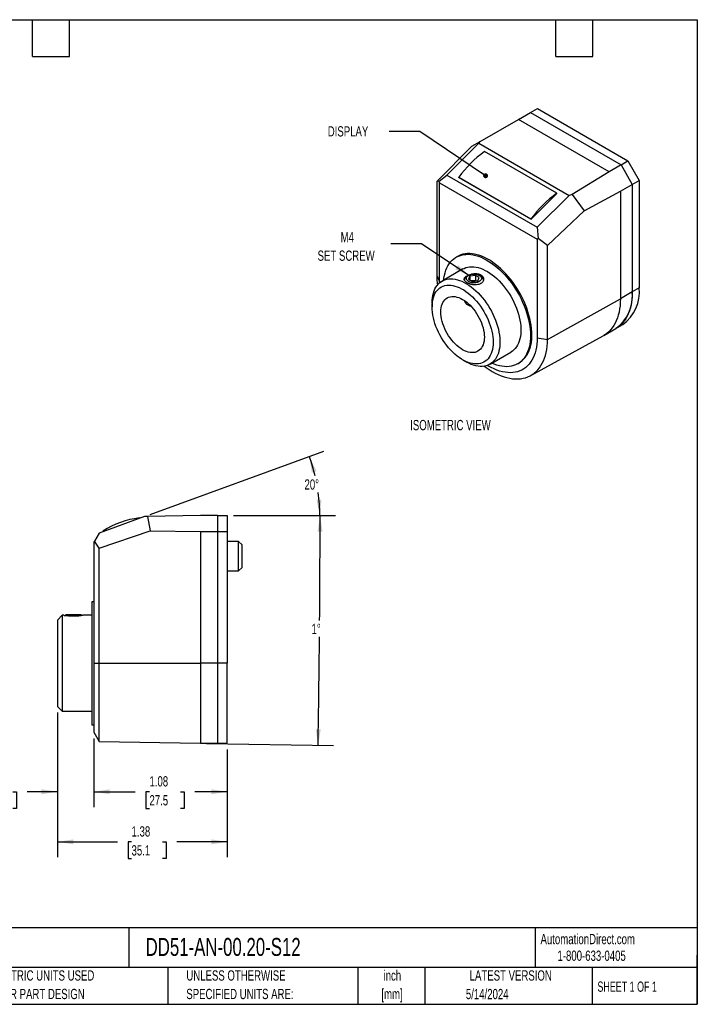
# Model space of a CAD drawing. Header units: inches. Extents: x 0.2 to 10.8, y 0.2 to 8.2.
# Tile 2 of 2: x 5.2 to 10.8, y 0.2 to 8.2. Entities that reach past the tile are written whole.
import ezdxf

# ---------------------------------------------------------------- set-up
doc = ezdxf.new("R2010")
doc.units = ezdxf.units.IN
doc.header["$MEASUREMENT"] = 0
doc.layers.add('DIMENSIONS', color=140, linetype='Continuous', lineweight=25)
doc.layers.add('TEXT', color=140, linetype='Continuous', lineweight=25)
doc.styles.add('SLDTEXTSTYLE0', font='TXT', dxfattribs={"width": 0.7})
doc.styles.add('SLDTEXTSTYLE1', font='TXT', dxfattribs={"width": 0.65})
doc.dimstyles.new('SLDDIMSTYLE1', dxfattribs={"dimtxt": 0.084961, "dimasz": 0.13, "dimexe": 0, "dimexo": 0.0625, "dimgap": 0.02124, "dimtad": 0, "dimtih": 1, "dimtoh": 1, "dimrnd": 1e-09, "dimzin": 12, "dimdsep": 46, "dimtxsty": 'SLDTEXTSTYLE0', "dimsah": 1, "dimcen": 0.09, "dimadec": 0, "dimazin": 3, "dimtfac": 1, "dimtofl": 0, "dimtmove": 0, "dimatfit": 3, "dimfxl": 0, "dimfrac": 2, "dimtolj": 1, "dimtzin": 12, "dimarcsym": 0})
doc.dimstyles.new('SLDDIMSTYLE5', dxfattribs={"dimtxt": 0.084961, "dimasz": 0.13, "dimexe": 0, "dimexo": 0.0625, "dimgap": 0.02124, "dimtad": 0, "dimtih": 1, "dimtoh": 1, "dimrnd": 1e-09, "dimzin": 0, "dimdsep": 46, "dimtxsty": 'SLDTEXTSTYLE0', "dimsah": 1, "dimcen": 0.09, "dimadec": 0, "dimazin": 0, "dimtfac": 1, "dimtmove": 0, "dimatfit": 0, "dimfxl": 0, "dimfrac": 2, "dimtolj": 1, "dimtzin": 12, "dimarcsym": 0})
doc.dimstyles.new('SLDDIMSTYLE6', dxfattribs={"dimtxt": 0.084961, "dimasz": 0.13, "dimexe": 0, "dimexo": 0.0625, "dimgap": 0.02124, "dimtad": 0, "dimtih": 1, "dimtoh": 1, "dimdec": 4, "dimzin": 12, "dimdsep": 46, "dimtxsty": 'SLDTEXTSTYLE0', "dimsah": 1, "dimcen": 0.09, "dimadec": 0, "dimazin": 3, "dimtfac": 1, "dimtdec": 0, "dimtofl": 0, "dimtmove": 0, "dimatfit": 3, "dimfxl": 0, "dimfrac": 2, "dimtolj": 1, "dimtzin": 12, "dimarcsym": 0})
doc.dimstyles.new('SLDDIMSTYLE7', dxfattribs={"dimtxt": 0.084961, "dimasz": 0.13, "dimexe": 0, "dimexo": 0.0625, "dimgap": 0.02124, "dimtad": 0, "dimtih": 1, "dimtoh": 1, "dimdec": 4, "dimzin": 12, "dimdsep": 46, "dimtxsty": 'SLDTEXTSTYLE0', "dimsah": 1, "dimcen": 0.09, "dimadec": 0, "dimazin": 3, "dimtfac": 1, "dimtdec": 0, "dimtofl": 0, "dimtmove": 0, "dimatfit": 3, "dimfxl": 0, "dimfrac": 2, "dimtolj": 1, "dimtzin": 12, "dimarcsym": 0})
doc.dimstyles.new('SLDDIMSTYLE8', dxfattribs={"dimtxt": 0.18, "dimasz": 0.13, "dimexe": 0, "dimexo": 0.0625, "dimgap": 0, "dimtad": 0, "dimtih": 1, "dimtoh": 1, "dimdec": 0, "dimrnd": 1e-09, "dimzin": 0, "dimdsep": 46, "dimtxsty": 'Standard', "dimsah": 1, "dimcen": 0.09, "dimadec": 0, "dimazin": 0, "dimtfac": 0.13, "dimtdec": 0, "dimtofl": 0, "dimtmove": 0, "dimatfit": 3, "dimfxl": 0, "dimfrac": 2, "dimtolj": 1, "dimtzin": 0, "dimarcsym": 0})
doc.dimstyles.new('SLDDIMSTYLE9', dxfattribs={"dimtxt": 0.18, "dimasz": 0.04, "dimexe": 0, "dimexo": 0.0625, "dimgap": 0, "dimtad": 0, "dimtih": 1, "dimtoh": 1, "dimdec": 0, "dimrnd": 1e-09, "dimzin": 0, "dimdsep": 46, "dimtxsty": 'Standard', "dimblk1": 'DOT', "dimblk2": 'DOT', "dimsah": 1, "dimcen": 0.09, "dimadec": 0, "dimazin": 0, "dimtfac": 0.04, "dimtdec": 0, "dimtofl": 0, "dimtmove": 0, "dimatfit": 3, "dimldrblk": 'DOT', "dimfxl": 0, "dimfrac": 2, "dimtolj": 1, "dimtzin": 0, "dimarcsym": 0})

# ---------------------------------------------------------------- blocks, each defined once
blk = doc.blocks.new('_D_7')
at = {"layer": 'DIMENSIONS'}
for p, q in [((5.5515, 2.62), (5.5515, 1.8519)), ((5.8472, 2.41), (5.8472, 1.8519)), ((5.0081, 1.9769), (4.9795, 1.9769)), ((4.9795, 1.9769), (4.9795, 1.8419)), ((5.1899, 1.9769), (5.2184, 1.9769)), ((5.2184, 1.9769), (5.2184, 1.8419)), ((5.5515, 1.9769), (5.305, 1.9769)), ((5.8472, 1.9769), (6.0972, 1.9769)), ((4.9795, 1.8419), (5.0081, 1.8419)), ((5.2184, 1.8419), (5.1899, 1.8419))]:
    blk.add_line(p, q, dxfattribs=at)
for points in [[(5.5515, 1.9769), (5.4215, 1.9969), (5.4215, 1.9569)], [(5.8472, 1.9769), (5.9772, 1.9569), (5.9772, 1.9969)]]:
    blk.add_solid(points, dxfattribs=at)
at = {"layer": 'DIMENSIONS', "char_height": 0.08333, "attachment_point": 1, "style": 'SLDTEXTSTYLE0'}
for s, insert in [('0.30', (4.9727, 2.1034)), ('7.5', (5.0081, 1.9493))]:
    blk.add_mtext(s, dxfattribs=dict(at, insert=insert))
blk = doc.blocks.new('_D_8')
at = {"layer": 'DIMENSIONS'}
for p, q in [((5.8472, 2.41), (5.8472, 1.8519)), ((6.9315, 2.3206), (6.9315, 1.8519)), ((5.8472, 1.9769), (6.184, 1.9769)), ((6.2992, 1.9769), (6.2706, 1.9769)), ((6.2706, 1.9769), (6.2706, 1.8419)), ((6.5516, 1.9769), (6.5802, 1.9769)), ((6.5802, 1.9769), (6.5802, 1.8419)), ((6.9315, 1.9769), (6.6668, 1.9769)), ((6.2706, 1.8419), (6.2992, 1.8419)), ((6.5802, 1.8419), (6.5516, 1.8419))]:
    blk.add_line(p, q, dxfattribs=at)
for points in [[(5.8472, 1.9769), (5.9772, 1.9569), (5.9772, 1.9969)], [(6.9315, 1.9769), (6.8015, 1.9969), (6.8015, 1.9569)]]:
    blk.add_solid(points, dxfattribs=at)
at = {"layer": 'DIMENSIONS', "char_height": 0.08333, "attachment_point": 1, "style": 'SLDTEXTSTYLE0'}
for s, insert in [('1.08', (6.2992, 2.1034)), ('27.5', (6.2992, 1.9493))]:
    blk.add_mtext(s, dxfattribs=dict(at, insert=insert))
blk = doc.blocks.new('_D_9')
at = {"layer": 'DIMENSIONS'}
for p, q in [((6.9815, 4.2206), (7.8103, 4.2206)), ((6.7637, 2.3698), (7.794, 2.3518))]:
    blk.add_line(p, q, dxfattribs=at)
for start, end in [(359.544038, 0), (359, 359.471702)]:
    blk.add_arc((-99.2728, 4.2206), 106.9581, start, end, dxfattribs=at)
for points in [[(7.6853, 4.2206), (7.6652, 4.0907), (7.7052, 4.0906)], [(7.669, 2.354), (7.6912, 2.4836), (7.6512, 2.4843)]]:
    blk.add_solid(points, dxfattribs=at)
at = {"layer": 'DIMENSIONS', "insert": (7.6159, 3.3419), "char_height": 0.08333, "attachment_point": 1, "style": 'SLDTEXTSTYLE0'}
blk.add_mtext('1°', dxfattribs=at)
blk = doc.blocks.new('_D_10')
at = {"layer": 'DIMENSIONS'}
for p, q in [((6.3051, 4.2298), (7.7158, 4.7432)), ((6.9815, 4.2206), (7.8079, 4.2206))]:
    blk.add_line(p, q, dxfattribs=at)
for start, end in [(13.28494, 20), (0, 7.67472)]:
    blk.add_arc((6.2799, 4.2206), 1.403, start, end, dxfattribs=at)
for points in [[(7.5983, 4.7005), (7.618, 4.5704), (7.6562, 4.5824)], [(7.6829, 4.2206), (7.6969, 4.3514), (7.6569, 4.3496)]]:
    blk.add_solid(points, dxfattribs=at)
at = {"layer": 'DIMENSIONS', "insert": (7.5588, 4.5154), "char_height": 0.08333, "attachment_point": 1, "style": 'SLDTEXTSTYLE0'}
blk.add_mtext('20°', dxfattribs=at)
blk = doc.blocks.new('_D_11')
at = {"layer": 'DIMENSIONS'}
for p, q in [((5.5515, 2.62), (5.5515, 1.445)), ((6.9315, 2.3206), (6.9315, 1.445)), ((5.5515, 1.57), (6.0386, 1.57)), ((6.1537, 1.57), (6.1252, 1.57)), ((6.1252, 1.57), (6.1252, 1.435)), ((6.4062, 1.57), (6.4347, 1.57)), ((6.4347, 1.57), (6.4347, 1.435)), ((6.9315, 1.57), (6.5213, 1.57)), ((6.1252, 1.435), (6.1537, 1.435)), ((6.4347, 1.435), (6.4062, 1.435))]:
    blk.add_line(p, q, dxfattribs=at)
for points in [[(5.5515, 1.57), (5.6815, 1.55), (5.6815, 1.59)], [(6.9315, 1.57), (6.8015, 1.59), (6.8015, 1.55)]]:
    blk.add_solid(points, dxfattribs=at)
at = {"layer": 'DIMENSIONS', "char_height": 0.08333, "attachment_point": 1, "style": 'SLDTEXTSTYLE0'}
for s, insert in [('1.38', (6.1537, 1.6965)), ('35.1', (6.1537, 1.5424))]:
    blk.add_mtext(s, dxfattribs=dict(at, insert=insert))
blk = doc.blocks.new('_Dot')
at = {"color": 0, "linetype": 'ByBlock', "lineweight": -2}
blk.add_line((-0.5, 0), (-1, 0), dxfattribs=at)
at = {"color": 0, "linetype": 'ByBlock', "const_width": 0.5}
blk.add_lwpolyline([(-0.25, 0, 1), (0.25, 0, 1)], format="xyb", close=True, dxfattribs=at)

msp = doc.modelspace()

# ---------------------------------------------------------------- linework, layer by layer
for p, q in [((9.39474, 7.49576), (9.45131, 7.52842)), ((9.45131, 7.52842), (10.18681, 7.10382)), ((9.2973, 7.43951), (9.39474, 7.49576)), ((9.39474, 7.49576), (10.13024, 7.07116)), ((8.9862, 7.25992), (9.2973, 7.43951)), ((10.03281, 7.01492), (9.2973, 7.43951)), ((8.91912, 7.22118), (8.63354, 6.93453)), ((8.71525, 6.98777), (8.97515, 7.24704)), ((8.91912, 7.22118), (8.9862, 7.25992)), ((8.97515, 7.24704), (8.9862, 7.25992)), ((8.97515, 7.24704), (9.7101, 6.82277)), ((9.60761, 6.83949), (9.02071, 7.1783)), ((10.13024, 7.07116), (10.03281, 7.01492)), ((10.13024, 7.07116), (10.18681, 7.10382)), ((10.13024, 7.07116), (10.22211, 6.91204)), ((10.18681, 7.10382), (10.27868, 6.9447)), ((8.65336, 6.93808), (8.71525, 6.98777)), ((8.71525, 6.98777), (9.45019, 6.56349)), ((8.81143, 6.96952), (9.39833, 6.63072)), ((8.81222, 6.96749), (8.81143, 6.96952)), ((8.81222, 6.96749), (9.39911, 6.62868)), ((10.03281, 7.01492), (9.73397, 6.83014)), ((8.65336, 6.93808), (8.63354, 6.93453)), ((8.63354, 6.93453), (8.63354, 6.17082)), ((8.65596, 6.92539), (8.65336, 6.93808)), ((8.65596, 6.92539), (9.4488, 6.4677)), ((8.65596, 6.12252), (8.65596, 6.92539)), ((10.12467, 6.85579), (10.22211, 6.91204)), ((10.22211, 6.91204), (10.27868, 6.9447)), ((10.22211, 6.91204), (10.22211, 6.03828)), ((10.27868, 6.9447), (10.27868, 6.07094)), ((9.39911, 6.62868), (9.60839, 6.83745)), ((9.7101, 6.82277), (9.45019, 6.56349)), ((9.60839, 6.83745), (9.60761, 6.83949)), ((9.73397, 6.83014), (9.7101, 6.82277)), ((9.73397, 6.83014), (9.82985, 6.69728)), ((9.82985, 6.69728), (10.12467, 6.85579)), ((10.12467, 6.85579), (10.12467, 5.98203)), ((9.53246, 6.41491), (9.82985, 6.69728)), ((9.39833, 6.63072), (9.39911, 6.62868)), ((9.45019, 6.56349), (9.45798, 6.473)), ((9.45798, 6.473), (9.4488, 6.4677)), ((9.4488, 6.4677), (9.4488, 5.66483)), ((9.53246, 6.41491), (9.45798, 6.473)), ((9.53246, 5.65188), (9.53246, 6.41491)), ((8.8024, 6.3267), (8.79126, 6.32027)), ((8.63354, 6.17082), (8.65596, 6.12252)), ((8.84626, 6.225), (8.67611, 6.12678)), ((8.89145, 6.17272), (8.87965, 6.16591)), ((8.90303, 6.16604), (8.89126, 6.14069)), ((8.94694, 6.17284), (8.90303, 6.16604)), ((8.90303, 6.16604), (8.90303, 6.1339)), ((8.97909, 6.15428), (8.94694, 6.17284)), ((8.94694, 6.17284), (8.94694, 6.13201)), ((8.9907, 6.16591), (8.9789, 6.17272)), ((8.65605, 6.11253), (8.65596, 6.12252)), ((8.89126, 6.14069), (8.92341, 6.12214)), ((8.94694, 6.13201), (8.91489, 6.12705)), ((8.92341, 6.12214), (8.96732, 6.12893)), ((8.95546, 6.12709), (8.94694, 6.13201)), ((8.96732, 6.12893), (8.97909, 6.15428)), ((10.22211, 6.03828), (10.12467, 5.98203)), ((10.27868, 6.07094), (10.22211, 6.03828)), ((8.59532, 5.94822), (8.59532, 5.91608)), ((8.85643, 5.9689), (8.85643, 5.96841)), ((8.87949, 5.93627), (8.89145, 5.92937)), ((9.53246, 5.65188), (10.12467, 5.98203)), ((10.08746, 5.74068), (10.14403, 5.77334)), ((9.39684, 5.35864), (9.98599, 5.68216)), ((9.99003, 5.68443), (9.98599, 5.68216)), ((9.99003, 5.68443), (10.08746, 5.74068)), ((9.4488, 5.66483), (9.53246, 5.65188)), ((9.06607, 5.45126), (9.23623, 5.54949)), ((8.84321, 5.48667), (8.87105, 5.47059)), ((9.29122, 5.45422), (9.30236, 5.46065)), ((6.25807, 4.21269), (5.89051, 4.07891)), ((6.21853, 4.1983), (6.21742, 4.20135)), ((6.28355, 4.21314), (6.25807, 4.21269)), ((6.71366, 4.22064), (6.28355, 4.21314)), ((6.28355, 4.21314), (6.30387, 4.09788)), ((6.85146, 4.22064), (6.71366, 4.22064)), ((6.85146, 4.22064), (6.85146, 4.09072)), ((6.85146, 4.22064), (6.93146, 4.22064)), ((6.93146, 4.22064), (6.93146, 4.09072)), ((5.89051, 3.9551), (6.30387, 4.09788)), ((5.92146, 4.09363), (5.92257, 4.09058)), ((6.30387, 4.09788), (6.71366, 4.09072)), ((6.71366, 4.09072), (6.85146, 4.09072)), ((6.71366, 4.09072), (6.71366, 3.02064)), ((6.85146, 4.09072), (6.93146, 4.09072)), ((6.85146, 4.09072), (6.85146, 3.02064)), ((6.93146, 4.09072), (6.93146, 3.02064)), ((5.85196, 4.01213), (5.84721, 4.0039)), ((5.84721, 4.0039), (5.84721, 3.02064)), ((5.89051, 4.07891), (5.85196, 4.01213)), ((5.89051, 3.9551), (5.85196, 4.01213)), ((7.0239, 4.01064), (6.93146, 4.01064)), ((7.05146, 3.98308), (7.0239, 4.01064)), ((7.0239, 3.77064), (7.0239, 4.01064)), ((5.89051, 3.02064), (5.89051, 3.9551)), ((7.05146, 3.7982), (7.05146, 3.98308)), ((6.93146, 3.77064), (7.0239, 3.77064)), ((7.0239, 3.77064), (7.05146, 3.7982)), ((5.84721, 3.52064), (5.83146, 3.52064)), ((5.83146, 3.52064), (5.83146, 3.02064)), ((5.59083, 3.41064), (5.55146, 3.37127)), ((5.55146, 3.37127), (5.55146, 2.67001)), ((5.60309, 3.41064), (5.59083, 3.41064)), ((5.59083, 3.41064), (5.59083, 2.63064)), ((5.61963, 3.41434), (5.61388, 3.4086)), ((5.74329, 3.41434), (5.61963, 3.41434)), ((5.74904, 3.40859), (5.74329, 3.41434)), ((5.83146, 3.41064), (5.75994, 3.41064)), ((5.83146, 3.02064), (5.83146, 2.52064)), ((5.84721, 3.02064), (5.84721, 2.46002)), ((5.84721, 3.02064), (5.89051, 3.02064)), ((5.89051, 3.02064), (6.71366, 3.02064)), ((5.89051, 2.38501), (5.89051, 3.02064)), ((6.85146, 3.02064), (6.71366, 3.02064)), ((6.71366, 3.02064), (6.71366, 2.37064)), ((6.93146, 3.02064), (6.85146, 3.02064)), ((6.85146, 3.02064), (6.85146, 2.37064)), ((6.93146, 2.37064), (6.93146, 3.02064)), ((5.55146, 2.67001), (5.59083, 2.63064)), ((5.59083, 2.63064), (5.83146, 2.63064)), ((5.83146, 2.52064), (5.84721, 2.52064)), ((5.84721, 2.46002), (5.89051, 2.38501)), ((5.89051, 2.38501), (6.71366, 2.37064)), ((6.71366, 2.37064), (6.85146, 2.37064)), ((6.85146, 2.37064), (6.93146, 2.37064))]:
    msp.add_line(p, q)
at = {"flags": 128}
for points in [[(8.6898, 6.13468), (8.69179, 6.151), (8.69572, 6.17322), (8.70093, 6.19438), (8.7074, 6.21439), (8.71512, 6.23319), (8.72405, 6.2507), (8.73416, 6.26685), (8.74541, 6.2816), (8.75777, 6.29488), (8.77118, 6.30664), (8.78559, 6.31684), (8.80095, 6.32545), (8.81721, 6.33242), (8.8343, 6.33774), (8.85216, 6.34138), (8.87073, 6.34333), (8.88993, 6.34359), (8.90969, 6.34214), (8.92994, 6.33901), (8.9506, 6.3342), (8.97161, 6.32772), (8.99287, 6.3196), (9.01431, 6.30988), (9.03585, 6.29858), (9.05741, 6.28575), (9.07891, 6.27144), (9.10027, 6.25571), (9.12142, 6.2386), (9.14226, 6.22018), (9.16273, 6.20052), (9.18274, 6.1797), (9.20223, 6.1578), (9.22112, 6.13488), (9.23934, 6.11105), (9.25683, 6.08638), (9.27351, 6.06097), (9.28933, 6.03491), (9.30422, 6.00831), (9.31814, 5.98125), (9.33103, 5.95385), (9.34284, 5.92619), (9.35352, 5.8984), (9.36305, 5.87056), (9.37138, 5.84278), (9.37848, 5.81517), (9.38432, 5.78782), (9.38889, 5.76085), (9.39217, 5.73435), (9.39414, 5.70841), (9.39479, 5.68314)], [(9.40593, 5.68957), (9.40527, 5.71484), (9.4033, 5.74078), (9.40003, 5.76728), (9.39546, 5.79425), (9.38961, 5.8216), (9.38251, 5.84921), (9.37418, 5.87698), (9.36466, 5.90482), (9.35397, 5.93262), (9.34216, 5.96027), (9.32928, 5.98768), (9.31536, 6.01473), (9.30046, 6.04134), (9.28464, 6.0674), (9.26796, 6.0928), (9.25048, 6.11747), (9.23226, 6.14131), (9.21337, 6.16422), (9.19388, 6.18613), (9.17386, 6.20695), (9.15339, 6.22661), (9.13255, 6.24502), (9.11141, 6.26213), (9.09005, 6.27787), (9.06855, 6.29218), (9.04698, 6.30501), (9.02544, 6.31631), (9.004, 6.32603), (8.98274, 6.33415), (8.96174, 6.34062), (8.94107, 6.34544), (8.92082, 6.34857), (8.90106, 6.35002), (8.88186, 6.34976), (8.8633, 6.34781), (8.84544, 6.34417), (8.82835, 6.33885), (8.81209, 6.33187), (8.8024, 6.3267)], [(8.84626, 6.225), (8.85483, 6.22954), (8.8693, 6.23548), (8.88458, 6.23976), (8.90062, 6.24236), (8.91732, 6.24327), (8.93461, 6.24248), (8.95241, 6.24), (8.97063, 6.23584), (8.98919, 6.23002), (9.008, 6.22256), (9.02697, 6.21351), (9.046, 6.2029), (9.06501, 6.19079), (9.08391, 6.17723), (9.10261, 6.16229), (9.12101, 6.14603), (9.13903, 6.12855), (9.15659, 6.10991), (9.17359, 6.09022), (9.18997, 6.06955), (9.20564, 6.04802), (9.22052, 6.02572), (9.23455, 6.00276), (9.24766, 5.97925), (9.25978, 5.95531), (9.27087, 5.93104), (9.28086, 5.90655), (9.2897, 5.88198), (9.29737, 5.85743), (9.30381, 5.83303), (9.309, 5.80888), (9.31291, 5.78511), (9.31553, 5.76182), (9.31685, 5.73913), (9.31685, 5.71715), (9.31553, 5.69598), (9.31291, 5.67571), (9.309, 5.65646), (9.30381, 5.63831), (9.29737, 5.62134), (9.2897, 5.60564), (9.28086, 5.59128), (9.27087, 5.57833), (9.25978, 5.56686), (9.24766, 5.55691), (9.23623, 5.54949)], [(8.89145, 6.17273), (8.89971, 6.17673), (8.90904, 6.17984), (8.91917, 6.18197), (8.92979, 6.18305), (8.94056, 6.18305), (8.95118, 6.18197), (8.96131, 6.17984), (8.97064, 6.17673), (8.9789, 6.17273), (8.98582, 6.16796), (8.99121, 6.16257), (8.9949, 6.15673), (8.99677, 6.1506), (8.99677, 6.14438), (8.9949, 6.13825), (8.99121, 6.1324), (8.98582, 6.12701), (8.9789, 6.12225), (8.97064, 6.11825), (8.96131, 6.11514), (8.95118, 6.11301), (8.94056, 6.11193), (8.92979, 6.11193), (8.91917, 6.11301), (8.90904, 6.11514), (8.89971, 6.11825), (8.89145, 6.12225), (8.88453, 6.12701), (8.87914, 6.1324), (8.87545, 6.13825), (8.87358, 6.14438), (8.87358, 6.1506), (8.87545, 6.15673), (8.87914, 6.16257), (8.88453, 6.16796), (8.89145, 6.17273)], [(8.59532, 5.94822), (8.59598, 5.96981), (8.59794, 5.99054), (8.60121, 6.01031), (8.60577, 6.02902), (8.61159, 6.04659), (8.61865, 6.06294), (8.62691, 6.07797), (8.63633, 6.09164), (8.64687, 6.10385), (8.65848, 6.11457), (8.67111, 6.12374), (8.68468, 6.13131), (8.69915, 6.13725), (8.71443, 6.14153), (8.73047, 6.14414), (8.74717, 6.14505), (8.76446, 6.14426), (8.78226, 6.14178), (8.80048, 6.13762), (8.81904, 6.13179), (8.83785, 6.12434), (8.85682, 6.11528), (8.87585, 6.10467), (8.89486, 6.09256), (8.91376, 6.079), (8.93245, 6.06406), (8.95086, 6.04781), (8.96888, 6.03032), (8.98644, 6.01169), (9.00344, 5.99199), (9.01982, 5.97133), (9.03549, 5.94979), (9.05037, 5.9275), (9.0644, 5.90454), (9.07751, 5.88103), (9.08963, 5.85708), (9.10072, 5.83281), (9.1107, 5.80833), (9.11955, 5.78376), (9.12721, 5.75921), (9.13366, 5.7348), (9.13885, 5.71066), (9.14276, 5.68688), (9.14538, 5.6636), (9.1467, 5.64091), (9.1467, 5.61892), (9.14538, 5.59775), (9.14276, 5.57749), (9.13885, 5.55824), (9.13366, 5.54008), (9.12721, 5.52311), (9.11955, 5.50741), (9.1107, 5.49306), (9.10072, 5.48011), (9.08963, 5.46863), (9.07751, 5.45868), (9.0644, 5.45031), (9.05037, 5.44355), (9.03549, 5.43844), (9.01982, 5.43499), (9.00344, 5.43324), (8.98644, 5.43317), (8.96888, 5.43481), (8.95086, 5.43813), (8.93245, 5.44313), (8.91376, 5.44977), (8.89486, 5.45803), (8.87585, 5.46787), (8.87105, 5.47059)], [(8.59532, 5.91608), (8.59598, 5.93659), (8.59796, 5.95624), (8.60125, 5.9749), (8.60583, 5.99249), (8.61168, 6.00891), (8.61876, 6.02407), (8.62704, 6.03789), (8.63648, 6.05029), (8.64701, 6.06121), (8.6586, 6.0706), (8.67117, 6.0784), (8.68466, 6.08457), (8.69899, 6.08908), (8.71409, 6.0919), (8.72989, 6.09301), (8.74628, 6.09242), (8.7632, 6.09013), (8.78054, 6.08614), (8.79822, 6.08049), (8.81613, 6.07319), (8.8342, 6.06429), (8.85231, 6.05383), (8.87037, 6.04188), (8.88828, 6.02849), (8.90596, 6.01374), (8.9233, 5.9977), (8.94022, 5.98047), (8.95662, 5.96213), (8.97241, 5.94277), (8.98751, 5.92252), (9.00185, 5.90146), (9.01533, 5.87972), (9.0279, 5.85741), (9.03949, 5.83464), (9.05003, 5.81155), (9.05946, 5.78825), (9.06774, 5.76488), (9.07482, 5.74154), (9.08067, 5.71837), (9.08525, 5.69549), (9.08854, 5.67303), (9.09052, 5.6511), (9.09118, 5.62982), (9.09052, 5.6093), (9.08854, 5.58966), (9.08525, 5.57099), (9.08067, 5.5534), (9.07482, 5.53699), (9.06774, 5.52183), (9.05946, 5.50801), (9.05003, 5.49561), (9.03949, 5.48468), (9.0279, 5.47529), (9.01533, 5.4675), (9.00185, 5.46133), (8.98751, 5.45682), (8.97241, 5.454), (8.95662, 5.45288), (8.94022, 5.45347), (8.9233, 5.45577), (8.90596, 5.45975), (8.88828, 5.46541), (8.87037, 5.47271), (8.85231, 5.48161), (8.8342, 5.49206), (8.81613, 5.50402), (8.79822, 5.5174), (8.78054, 5.53216), (8.7632, 5.54819), (8.74628, 5.56543), (8.72989, 5.58377), (8.71409, 5.60312), (8.69899, 5.62338), (8.68466, 5.64444), (8.67117, 5.66618), (8.6586, 5.68849), (8.64701, 5.71125), (8.63648, 5.73434), (8.62704, 5.75764), (8.61876, 5.78102), (8.61168, 5.80436), (8.60583, 5.82752), (8.60125, 5.8504), (8.59796, 5.87287), (8.59598, 5.8948), (8.59532, 5.91608)], [(8.66647, 5.875), (8.66715, 5.8924), (8.66916, 5.9089), (8.6725, 5.92436), (8.67714, 5.93866), (8.68304, 5.95171), (8.69016, 5.96339), (8.69844, 5.97363), (8.70783, 5.98234), (8.71825, 5.98945), (8.72962, 5.99492), (8.74186, 5.9987), (8.75486, 6.00076), (8.76854, 6.00109), (8.78279, 5.99968), (8.7975, 5.99654), (8.81255, 5.9917), (8.82784, 5.9852), (8.84325, 5.97708), (8.85866, 5.96741), (8.87395, 5.95626), (8.889, 5.94371), (8.90371, 5.92987), (8.91796, 5.91483), (8.93164, 5.89871), (8.94465, 5.88163), (8.95688, 5.86373), (8.96825, 5.84513), (8.97867, 5.82599), (8.98806, 5.80644), (8.99634, 5.78664), (9.00347, 5.76673), (9.00937, 5.74687), (9.014, 5.72721), (9.01734, 5.7079), (9.01936, 5.68908), (9.02003, 5.6709), (9.01936, 5.65349), (9.01734, 5.637), (9.014, 5.62154), (9.00937, 5.60723), (9.00347, 5.59419), (8.99634, 5.5825), (8.98806, 5.57227), (8.97867, 5.56356), (8.96825, 5.55644), (8.95688, 5.55097), (8.94465, 5.5472), (8.93164, 5.54514), (8.91796, 5.54481), (8.90371, 5.54622), (8.889, 5.54936), (8.87395, 5.55419), (8.85866, 5.5607), (8.84325, 5.56881), (8.82784, 5.57848), (8.81255, 5.58963), (8.7975, 5.60218), (8.78279, 5.61603), (8.76854, 5.63107), (8.75486, 5.64719), (8.74186, 5.66426), (8.72962, 5.68217), (8.71825, 5.70076), (8.70783, 5.71991), (8.69844, 5.73946), (8.69016, 5.75926), (8.68304, 5.77917), (8.67714, 5.79903), (8.6725, 5.81869), (8.66916, 5.838), (8.66715, 5.85682), (8.66647, 5.875)], [(10.22211, 6.03828), (10.22144, 6.00994), (10.21942, 5.98245), (10.21605, 5.95591), (10.21136, 5.93039), (10.20536, 5.90596), (10.19805, 5.8827), (10.18947, 5.86067), (10.17963, 5.83995), (10.16857, 5.82058), (10.15632, 5.80263), (10.14291, 5.78615), (10.12839, 5.77119), (10.11279, 5.75779), (10.09617, 5.74599), (10.08746, 5.74068)], [(10.12467, 5.98203), (10.124, 5.95369), (10.12198, 5.9262), (10.11862, 5.89966), (10.11393, 5.87414), (10.10792, 5.84971), (10.10061, 5.82645), (10.09203, 5.80443), (10.08219, 5.7837), (10.07113, 5.76433), (10.05888, 5.74638), (10.04548, 5.7299), (10.03095, 5.71494), (10.01536, 5.70154), (9.99874, 5.68974), (9.99003, 5.68443)], [(9.39479, 5.68314), (9.39414, 5.65863), (9.39217, 5.63497), (9.38889, 5.61225), (9.38432, 5.59055), (9.37848, 5.56996), (9.37138, 5.55055), (9.36305, 5.53238), (9.35352, 5.51554), (9.34284, 5.50008), (9.33103, 5.48606), (9.31814, 5.47354), (9.30422, 5.46255), (9.28933, 5.45314), (9.27351, 5.44535), (9.25683, 5.4392), (9.23934, 5.43472), (9.22112, 5.43192), (9.20223, 5.43082), (9.18274, 5.43141), (9.16273, 5.4337), (9.14226, 5.43768), (9.12142, 5.44333), (9.10027, 5.45063), (9.07977, 5.45916)], [(9.01867, 5.43481), (9.0344, 5.42343), (9.05867, 5.40714), (9.083, 5.39233), (9.10733, 5.37905), (9.13159, 5.36732), (9.15571, 5.35719), (9.17962, 5.34869), (9.20324, 5.34184), (9.22651, 5.33665), (9.24936, 5.33316), (9.27172, 5.33135), (9.29353, 5.33125), (9.31472, 5.33286), (9.33523, 5.33616), (9.355, 5.34114), (9.37397, 5.3478), (9.39209, 5.35611), (9.4093, 5.36605), (9.42556, 5.37759), (9.44081, 5.39069), (9.45501, 5.40533), (9.46812, 5.42144), (9.4801, 5.439), (9.49092, 5.45793), (9.50054, 5.4782), (9.50893, 5.49974), (9.51608, 5.52249), (9.52195, 5.54638), (9.52654, 5.57133), (9.52982, 5.59729), (9.5318, 5.62417), (9.53246, 5.65188)], [(9.4488, 5.66483), (9.44813, 5.6386), (9.44612, 5.61323), (9.44277, 5.58881), (9.43811, 5.56542), (9.43214, 5.54315), (9.42489, 5.52206), (9.41638, 5.50223), (9.40663, 5.48372), (9.39569, 5.4666), (9.38358, 5.45092), (9.37035, 5.43675), (9.35605, 5.42412), (9.34072, 5.41307), (9.32442, 5.40366), (9.30719, 5.3959), (9.2891, 5.38983), (9.27021, 5.38546), (9.25059, 5.38281), (9.23029, 5.38189), (9.20939, 5.3827), (9.18796, 5.38524), (9.16607, 5.3895), (9.1438, 5.39547), (9.12121, 5.40312), (9.0984, 5.41243), (9.07543, 5.42337), (9.05238, 5.4359), (9.04371, 5.44102)]]:
    msp.add_lwpolyline(points, dxfattribs=at)
for centre, radius, start, end in [((9.57189, 6.41651), 0.94028, 125.886833, 143.974752), ((10.15879, 6.0777), 0.94028, 125.886833, 143.974752), ((9.30069, 6.17232), 0.66715, 180.128801, 186.745516), ((8.8977, 6.12776), 0.0422, 115.560601, 165.59246), ((8.97415, 6.12918), 0.04027, 10.135878, 65.476656), ((9.89412, 6.00742), 0.32944, 305.936313, 5.375867), ((9.95069, 6.04007), 0.32944, 305.936313, 5.375867), ((8.91061, 5.98146), 0.05573, 193.544276, 267.021471), ((8.9281, 5.99448), 0.07472, 240.620336, 257.377341), ((9.15453, 5.66542), 0.25256, 305.825766, 5.486414), ((6.2894, 3.54314), 0.66213, 96.241032, 123.758968)]:
    msp.add_arc(centre, radius, start, end)
for points, knots in [([(8.85869, 6.13243), (8.8583, 6.13337), (8.85751, 6.13524), (8.85684, 6.13805), (8.85656, 6.14085), (8.85671, 6.14363), (8.85728, 6.14642), (8.85826, 6.14921), (8.8608, 6.1543), (8.8668, 6.16156), (8.87927, 6.17029), (8.89517, 6.17786), (8.91068, 6.1826), (8.92366, 6.18524), (8.93356, 6.18654), (8.94351, 6.18715), (8.95003, 6.1869), (8.95332, 6.18678)], [0, 0, 0, 0, 0.0363157, 0.0721417, 0.107662, 0.1430655, 0.1785427, 0.2142832, 0.2504723, 0.3756768, 0.5003389, 0.6248117, 0.7498345, 0.8127882, 0.874793, 0.9368607, 1, 1, 1, 1]), ([(8.95332, 6.18678), (8.95504, 6.18665), (8.95846, 6.18639), (8.96339, 6.18572), (8.96809, 6.18486), (8.97253, 6.18382), (8.97672, 6.18261), (8.98064, 6.18126), (8.9843, 6.17977), (8.9877, 6.17818), (8.9898, 6.17701), (8.99083, 6.17643)], [0, 0, 0, 0, 0.1231768, 0.2433147, 0.3604222, 0.4745085, 0.5855834, 0.6936578, 0.7987434, 0.9008528, 1, 1, 1, 1]), ([(8.99083, 6.17643), (8.99213, 6.17564), (8.99477, 6.17402), (8.99841, 6.17125), (9.00184, 6.16816), (9.00497, 6.16472), (9.00773, 6.16096), (9.0101, 6.15688), (9.01122, 6.15399), (9.01178, 6.15252)], [0, 0, 0, 0, 0.1272499, 0.2596593, 0.3972569, 0.5400682, 0.6881159, 0.8414204, 1, 1, 1, 1]), ([(8.87889, 6.11287), (8.87765, 6.11362), (8.87512, 6.11517), (8.87163, 6.11763), (8.86834, 6.12026), (8.86533, 6.12306), (8.86266, 6.12604), (8.86036, 6.12917), (8.85925, 6.13133), (8.85869, 6.13243)], [0, 0, 0, 0, 0.127613, 0.2602673, 0.3979896, 0.5408037, 0.688731, 0.8417907, 1, 1, 1, 1]), ([(8.91765, 6.09846), (8.91607, 6.09881), (8.91297, 6.09948), (8.90852, 6.10064), (8.90434, 6.10186), (8.90043, 6.10313), (8.8957, 6.10483), (8.89026, 6.10703), (8.88428, 6.10983), (8.88072, 6.11183), (8.87896, 6.11283)], [0, 0, 0, 0, 0.1087527, 0.2131522, 0.3132031, 0.408911, 0.5002821, 0.6699894, 0.8365433, 1, 1, 1, 1]), ([(9.01178, 6.15252), (9.01216, 6.15129), (9.01292, 6.14885), (9.01355, 6.14514), (9.01379, 6.14144), (9.01361, 6.13775), (9.01303, 6.13407), (9.01203, 6.13042), (9.00948, 6.12386), (9.0035, 6.11483), (8.99113, 6.10537), (8.97537, 6.09868), (8.96, 6.09595), (8.94712, 6.0953), (8.93729, 6.0956), (8.9274, 6.09661), (8.92092, 6.09784), (8.91765, 6.09846)], [0, 0, 0, 0, 0.0362624, 0.0720433, 0.1075233, 0.1428877, 0.1783234, 0.2140164, 0.2501486, 0.3753514, 0.5000165, 0.6245202, 0.7495664, 0.8125769, 0.8746533, 0.9367954, 1, 1, 1, 1]), ([(5.60309, 3.41062), (5.60354, 3.41051), (5.60447, 3.41031), (5.6114, 3.40905), (5.61495, 3.40841)], [0, 0, 0, 0, 0.4882858, 1, 1, 1, 1]), ([(5.74776, 3.40837), (5.74671, 3.40819), (5.74461, 3.40784), (5.74108, 3.40727), (5.73729, 3.4067), (5.73321, 3.40613), (5.72885, 3.40557), (5.72421, 3.40503), (5.7153, 3.4041), (5.70114, 3.40299), (5.68128, 3.40249), (5.66144, 3.403), (5.646, 3.40423), (5.63487, 3.40546), (5.62729, 3.40645), (5.62052, 3.40747), (5.61682, 3.40809), (5.61495, 3.40841)], [0, 0, 0, 0, 0.0362624, 0.0720433, 0.1075233, 0.1428877, 0.1783234, 0.2140164, 0.2501486, 0.3753514, 0.5000165, 0.6245202, 0.7495664, 0.8125769, 0.8746533, 0.9367954, 1, 1, 1, 1]), ([(5.75997, 3.41064), (5.75992, 3.41063), (5.75983, 3.41061), (5.75916, 3.41046), (5.75803, 3.41023), (5.75636, 3.40991), (5.75412, 3.40949), (5.75131, 3.40898), (5.74896, 3.40858), (5.74776, 3.40837)], [0, 0, 0, 0, 0.1272499, 0.2596593, 0.3972569, 0.5400682, 0.6881159, 0.8414204, 1, 1, 1, 1])]:
    msp.add_open_spline(points, degree=3, knots=knots)
at = {"layer": 'TEXT'}
for p, q in [((0.25, 8.25), (10.75, 8.25)), ((5.35, 7.95), (5.35, 8.25)), ((5.65, 7.95), (5.65, 8.25)), ((9.6, 7.95), (9.6, 8.25)), ((9.9, 7.95), (9.9, 8.25)), ((10.75, 8.25), (10.75, 0.25)), ((5.35, 7.95), (5.65, 7.95)), ((9.6, 7.95), (9.9, 7.95)), ((10.75, 0.87111), (0.25, 0.87111)), ((6.13224, 0.87111), (6.13224, 0.55)), ((9.4321, 0.87111), (9.4321, 0.55)), ((10.75, 0.25), (10.75, 0.65)), ((10.75, 0.55), (0.25, 0.55)), ((6.44804, 0.55), (6.44804, 0.25)), ((7.99308, 0.55), (7.99308, 0.25)), ((8.53591, 0.55), (8.53591, 0.25)), ((9.89562, 0.55), (9.89562, 0.25)), ((0.25, 0.25), (10.75, 0.25))]:
    msp.add_line(p, q, dxfattribs=at)

# ---------------------------------------------------------------- texts
at = {"color": 179, "linetype": 'Continuous', "lineweight": 18, "char_height": 0.0833333, "attachment_point": 1, "style": 'SLDTEXTSTYLE0'}
for s, insert in [('AutomationDirect.com', (9.47618, 0.82191)), ('1-800-633-0405', (9.61384, 0.6865))]:
    msp.add_mtext(s, dxfattribs=dict(at, insert=insert))
at = {"layer": 'DIMENSIONS', "style": 'SLDTEXTSTYLE0'}
for s, insert, char_height, attachment_point in [('DISPLAY', (7.74765, 7.38447), 0.083333, 1), ('M4', (7.90632, 6.52488), 0.083333, 2), ('SET SCREW', (7.89705, 6.3744), 0.083333, 2), ('ISOMETRIC VIEW', (8.41731, 4.9979), 0.0833333, 1)]:
    msp.add_mtext(s, dxfattribs=dict(at, insert=insert, char_height=char_height, attachment_point=attachment_point))
at = {"layer": 'TEXT'}
for s, insert, char_height, attachment_point, style in [('DD51-AN-00.20-S12', (6.26802, 0.78918), 0.1458333, 1, 'SLDTEXTSTYLE0'), ('METRIC UNITS USED', (5.0582, 0.52614), 0.0833333, 1, 'SLDTEXTSTYLE0'), ('UNLESS OTHERWISE', (6.59874, 0.52614), 0.0833333, 1, 'SLDTEXTSTYLE0'), ('inch', (8.2726, 0.52604), 0.083333, 2, 'SLDTEXTSTYLE0'), ('LATEST VERSION', (9.23434, 0.52614), 0.0833333, 2, 'SLDTEXTSTYLE0'), ('SHEET 1 OF 1', (9.93863, 0.4351), 0.0833333, 1, 'SLDTEXTSTYLE1'), ('FOR PART DESIGN', (5.0582, 0.37566), 0.0833333, 1, 'SLDTEXTSTYLE0'), ('SPECIFIED UNITS ARE:', (6.59874, 0.37566), 0.0833333, 1, 'SLDTEXTSTYLE0'), ('[mm]', (8.2698, 0.37555), 0.083333, 2, 'SLDTEXTSTYLE0'), ('5/14/2024', (9.04337, 0.3751), 0.083333, 2, 'SLDTEXTSTYLE0')]:
    msp.add_mtext(s, dxfattribs=dict(at, insert=insert, char_height=char_height, attachment_point=attachment_point, style=style))

# ---------------------------------------------------------------- dimensions: what is measured, and where the dimension line sits
at = {"layer": 'DIMENSIONS'}
for base, line1, line2, dimstyle, picture, middle in [((7.67977, 4.31454), ((6.71366, 4.22064), (6.93146, 4.22064)), ((6.25807, 4.21269), (5.89051, 4.07891)), 'SLDDIMSTYLE7', '_D_10', (7.65957, 4.47553)), ((7.67581, 2.79419), ((6.93146, 4.22064), (6.71366, 4.22064)), ((5.89051, 2.38501), (6.71366, 2.37064)), 'SLDDIMSTYLE6', '_D_9', (7.68138, 3.30196))]:
    dim = msp.add_angular_dim_2l(base=base, line1=line1, line2=line2, dimstyle=dimstyle, dxfattribs=at)
    dim.commit()
    dim.dimension.update_dxf_attribs({"geometry": picture, "text_midpoint": middle, "dimtype": 162})
for base, p1, p2, dimstyle, picture, middle in [((5.55146, 1.97694), (5.84721, 2.46002), (5.55146, 2.67001), 'SLDDIMSTYLE5', '_D_7', (5.09897, 1.97694)), ((6.93146, 1.57001), (5.55146, 2.67001), (6.93146, 2.37064), 'SLDDIMSTYLE1', '_D_11', (6.27992, 1.57001)), ((6.93146, 1.97694), (5.84721, 2.46002), (6.93146, 2.37064), 'SLDDIMSTYLE1', '_D_8', (6.4254, 1.97694))]:
    dim = msp.add_linear_dim(base=base, p1=p1, p2=p2, dimstyle=dimstyle, dxfattribs=at)
    dim.commit()
    dim.dimension.update_dxf_attribs({"geometry": picture, "text_midpoint": middle, "dimtype": 160})

# ---------------------------------------------------------------- leaders
for points, dimstyle in [([(9.02998, 6.98208), (8.49594, 7.34162), (8.24594, 7.34162)], 'SLDDIMSTYLE9'), ([(8.90303, 6.16604), (8.51, 6.42824), (8.26, 6.42824)], 'SLDDIMSTYLE8')]:
    msp.add_leader(points, dimstyle=dimstyle, dxfattribs=at)

doc.saveas('drawing.dxf')
